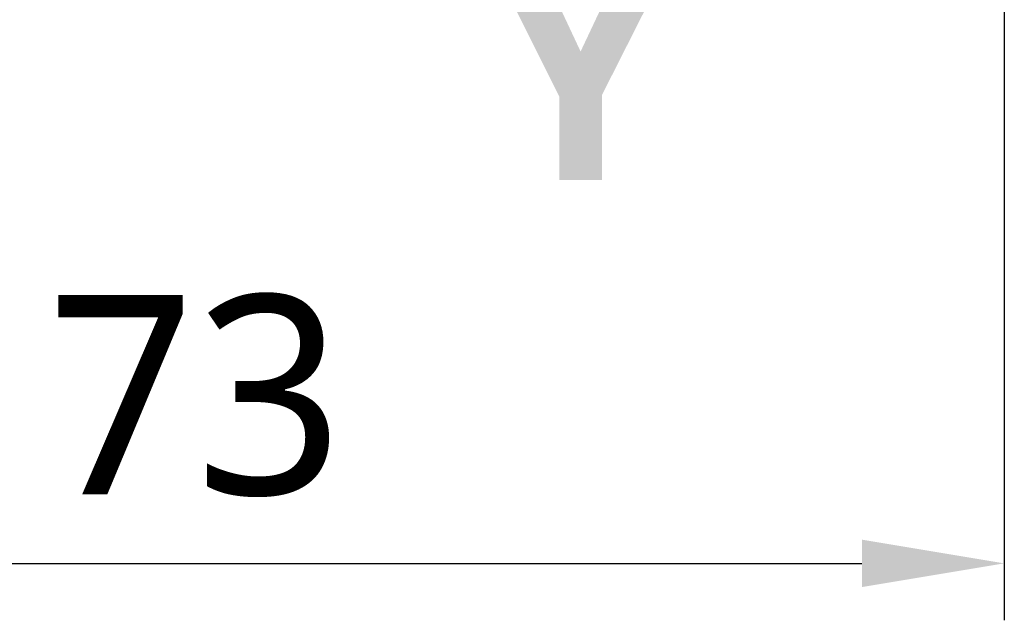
# Model space of a CAD drawing. Header units: millimetres. Extents: x 0 to 4378, y 0 to 2376.
# Tile 148 of 256: x 1612 to 1699, y 431 to 484. Entities that reach past the tile are written whole.
import ezdxf

# ---------------------------------------------------------------- set-up
doc = ezdxf.new("R2010")
doc.units = ezdxf.units.MM
doc.header["$LTSCALE"] = 0.2
doc.layers.add('07_Special Line2', color=76, linetype='Continuous')
doc.layers.add('12_Before Rev.Num.', color=5, linetype='Continuous')
doc.layers.add('14_Mark', color=7, linetype='Continuous', true_color=0xe03c31)
doc.styles.add('Rainbow-4.0 Style', font='malgunsl.ttf')
doc.styles.add('Rainbow-5.0 Style', font='malgunsl.ttf')
doc.dimstyles.new('Rainbow-4.0 Style', dxfattribs={"dimtxt": 3.5, "dimasz": 2.5, "dimexe": 1, "dimexo": 1, "dimgap": 1, "dimtad": 1, "dimdsep": 46, "dimtxsty": 'Rainbow-4.0 Style', "dimcen": 0, "dimclrd": 251, "dimclre": 251, "dimclrt": 7, "dimazin": 3, "dimtp": 0.1, "dimtm": 0.1000000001, "dimtfac": 0.61, "dimtmove": 0, "dimatfit": 3, "dimfxl": 1, "dimlwd": -1, "dimlwe": -1, "dimarcsym": 1})

# ---------------------------------------------------------------- blocks, each defined once
blk = doc.blocks.new('*D120')
at = {"color": 251, "linetype": 'ByBlock', "transparency": 16777216}
for p, q in [((1525.713394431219, 494.9148711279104), (1525.713394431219, 430.9026825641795)), ((1698.573711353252, 494.9148711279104), (1698.573711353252, 430.9026825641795)), ((1538.213394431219, 435.9026825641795), (1686.073711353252, 435.9026825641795))]:
    blk.add_line(p, q, dxfattribs=at)
at = {"color": 251, "transparency": 16777216}
for points in [[(1538.213394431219, 437.9860158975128), (1538.213394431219, 433.8193492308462), (1525.713394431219, 435.9026825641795)], [(1686.073711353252, 437.9860158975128), (1686.073711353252, 433.8193492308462), (1698.573711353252, 435.9026825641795)]]:
    blk.add_solid(points, dxfattribs=at)
at = {"layer": 'Defpoints', "color": 0, "transparency": 16777216}
for p in [(1525.713394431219, 499.9148711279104), (1698.573711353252, 499.9148711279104), (1698.573711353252, 435.9026825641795)]:
    blk.add_point(p, dxfattribs=at)
at = {"color": 7, "transparency": 16777216, "insert": (1612.143552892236, 450.3307926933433), "char_height": 17.5, "attachment_point": 5, "style": 'Rainbow-4.0 Style'}
blk.add_mtext('%%c173', dxfattribs=at)
blk = doc.blocks.new('A$Cc30e0e7f')
at = {"layer": '07_Special Line2'}
blk.add_hatch(color=256, dxfattribs=at).paths.add_polyline_path([(49.15599999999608, -1.818989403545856e-12), (34.89999999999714, 4.751999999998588), (34.89999999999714, -4.752000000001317)])
at = {"layer": '12_Before Rev.Num.'}
blk.add_hatch(color=256, dxfattribs=at).paths.add_polyline_path([(0, 49.15599999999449), (-4.751999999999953, 34.89999999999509), (4.751999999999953, 34.89999999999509)])
at = {"layer": '14_Mark'}
h = blk.add_hatch(color=256, dxfattribs=at)
h.dxf.hatch_style = 1
h.paths.add_polyline_path([(5.000000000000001, -5.551115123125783e-17, 1), (-5, 0, 1)])
at = {"layer": '07_Special Line2'}
for p, q in [((34.90000000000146, -3.960000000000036), (34.90000000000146, 3.960000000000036)), ((46.78000000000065, 0), (34.90000000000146, 3.960000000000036)), ((34.90000000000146, -3.960000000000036), (46.78000000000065, 0))]:
    blk.add_line(p, q, dxfattribs=at)
at = {"layer": '07_Special Line2', "const_width": 5}
blk.add_lwpolyline([(34.90000000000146, 0), (0, 0)], dxfattribs=at)
at = {"layer": '12_Before Rev.Num.'}
for p, q in [((0, 46.78000000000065), (-3.960000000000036, 34.90000000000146)), ((3.960000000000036, 34.90000000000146), (0, 46.78000000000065)), ((3.960000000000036, 34.90000000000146), (-3.960000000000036, 34.90000000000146))]:
    blk.add_line(p, q, dxfattribs=at)
at = {"layer": '12_Before Rev.Num.', "const_width": 5}
blk.add_lwpolyline([(0, 34.90000000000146), (0, 0)], dxfattribs=at)
at = {"layer": '14_Mark'}
blk.add_circle((0, 0), 5, dxfattribs=at)
at = {"layer": '07_Special Line2', "insert": (34.52853906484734, -17.3082838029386), "char_height": 16, "attachment_point": 4, "style": 'Rainbow-5.0 Style'}
blk.add_mtext('{\\fMalgun Gothic Semilight|b1|i0|c129|p50;Y}', dxfattribs=at)
at = {"layer": '12_Before Rev.Num.', "insert": (-20.58703039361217, 35.72515308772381), "char_height": 16, "attachment_point": 4, "style": 'Rainbow-5.0 Style'}
blk.add_mtext('{\\fMalgun Gothic Semilight|b1|i0|c129|p50;Z}', dxfattribs=at)
at = {"layer": '14_Mark', "insert": (-17.83934256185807, -15.45933747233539), "char_height": 16, "attachment_point": 4, "style": 'Rainbow-5.0 Style'}
blk.add_mtext('{\\fMalgun Gothic Semilight|b1|i0|c129|p50;B}', dxfattribs=at)

msp = doc.modelspace()

# ---------------------------------------------------------------- block references
at = {"xscale": 1.2, "yscale": 1.2, "zscale": 1.2}
msp.add_blockref('A$Cc30e0e7f', (1612.143552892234, 499.9148711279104), dxfattribs=at)

# ---------------------------------------------------------------- dimensions: what is measured, and where the dimension line sits
dim = msp.add_linear_dim(base=(1698.573711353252, 435.9026825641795), p1=(1525.713394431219, 499.9148711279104), p2=(1698.573711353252, 499.9148711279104), text='%%c173', dimstyle='Rainbow-4.0 Style', override={"dimscale": 5})
dim.commit()
dim.dimension.update_dxf_attribs({"geometry": '*D120', "text_midpoint": (1612.143552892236, 450.3307926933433)})

doc.saveas('drawing.dxf')
